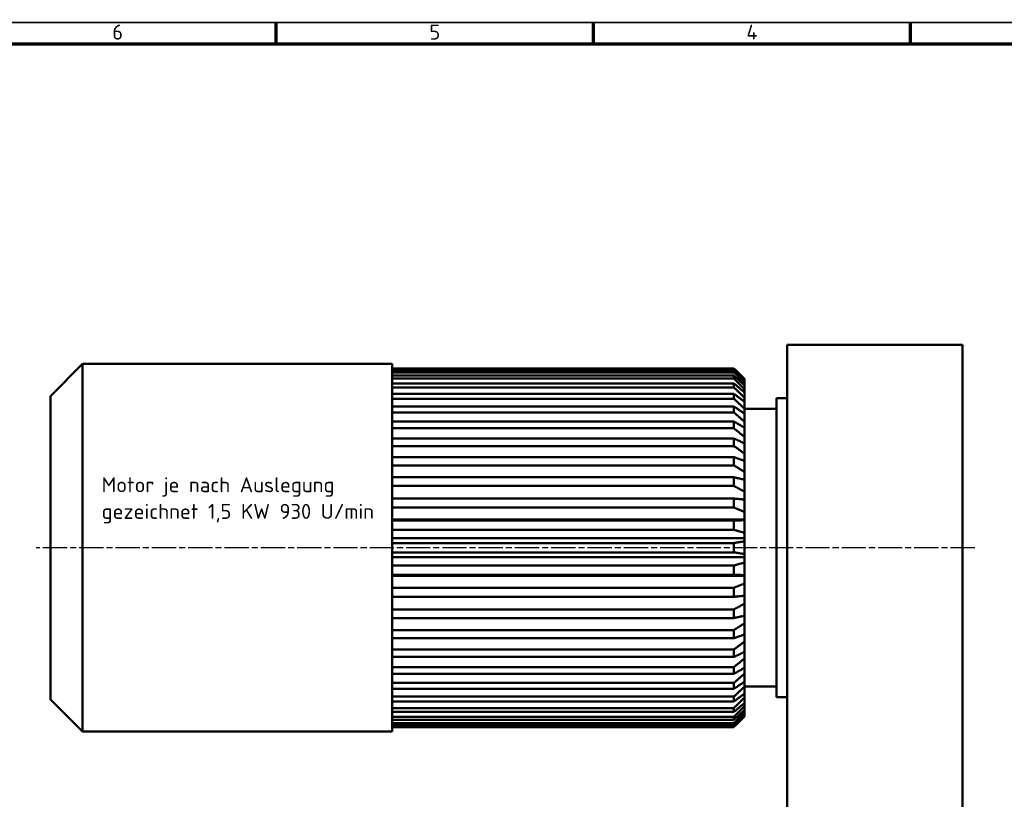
# Model space of a CAD drawing. Header units: millimetres. Extents: x 10 to 1178, y 10 to 831.
# Tile 4 of 6: x 325 to 786, y 466 to 831. Entities that reach past the tile are written whole.
import ezdxf

# ---------------------------------------------------------------- set-up
doc = ezdxf.new("R2010")
doc.units = ezdxf.units.MM
doc.header["$LTSCALE"] = 2
doc.linetypes.add('CHAIN', pattern=[0.3543, 0.2362, -0.0295, 0.0591, -0.0295])
doc.layers.get('0').update_dxf_attribs({"lineweight": 25})
for name, color, linetype, lineweight in [('Mittellinie (ISO)', 7, 'Continuous', 25), ('Rahmen (ISO)', 7, 'Continuous', 70), ('Sichtbar (ISO)', 7, 'Continuous', 50), ('Symbol (ISO)', 7, 'Continuous', 25)]:
    doc.layers.add(name, color=color, linetype=linetype, lineweight=lineweight)
doc.styles.add('Notiztext (DIN)', font='isocpeur.ttf')

# ---------------------------------------------------------------- blocks, each defined once
blk = doc.blocks.new('Ränder Hagen+Goebel Rahmen')
at = {"layer": 'Rahmen (ISO)', "linetype": 'Continuous', "lineweight": 35}
blk.add_line((5, 415), (589, 415), dxfattribs=at)
at = {"layer": 'Rahmen (ISO)'}
for p, q in [((222.75, 410), (222.75, 415)), ((297, 410), (297, 415)), ((371.25, 410), (371.25, 415)), ((10, 410), (584, 410))]:
    blk.add_line(p, q, dxfattribs=at)
at = {"layer": 'Symbol (ISO)', "char_height": 3.5, "attachment_point": 8, "style": 'Notiztext (DIN)'}
for s, insert in [('6', (185.625, 411)), ('5', (259.875, 411)), ('4', (334.125, 411))]:
    blk.add_mtext(s, dxfattribs=dict(at, insert=insert))

msp = doc.modelspace()

# ---------------------------------------------------------------- linework, layer by layer
at = {"layer": 'Mittellinie (ISO)', "linetype": 'CHAIN', "ltscale": 23.990969}
msp.add_line((772.6085, 584.1627), (333.1295, 584.1627), dxfattribs=at)
at = {"layer": 'Sichtbar (ISO)'}
for p, q in [((684.7713, 679.1627), (684.7713, 249.1627)), ((766.7713, 679.1627), (684.7713, 679.1627)), ((766.7713, 679.1627), (766.7713, 249.1627)), ((339.7713, 655.1627), (354.7713, 670.1627)), ((354.7713, 670.1627), (354.7713, 498.1627)), ((499.7713, 670.1627), (354.7713, 670.1627)), ((499.7713, 670.1627), (499.7713, 498.1627)), ((659.7713, 668.1058), (499.7713, 668.1058)), ((499.7713, 667.8313), (659.7713, 667.8313)), ((659.7713, 667.0565), (499.7713, 667.0565)), ((499.7713, 666.2373), (659.7713, 666.2373)), ((659.7713, 664.6999), (499.7713, 664.6999)), ((659.7713, 668.1058), (659.7713, 667.8313)), ((659.7713, 667.0565), (659.7713, 666.2373)), ((659.7713, 664.6999), (659.7713, 663.3489)), ((499.7713, 663.3489), (659.7713, 663.3489)), ((659.7713, 661.0731), (499.7713, 661.0731)), ((659.7713, 661.0731), (659.7713, 659.2118)), ((664.7713, 663.1376), (664.7713, 662.7643)), ((664.7713, 662.7643), (664.7713, 662.2655)), ((664.7713, 662.2655), (664.7713, 661.1513)), ((664.7713, 661.1513), (664.7713, 660.1617)), ((664.7713, 660.1617), (664.7713, 658.3242)), ((339.7713, 655.1627), (339.7713, 513.1627)), ((499.7713, 659.2118), (659.7713, 659.2118)), ((659.7713, 656.2334), (499.7713, 656.2334)), ((659.7713, 656.2334), (659.7713, 653.891)), ((664.7713, 658.3242), (664.7713, 656.8593)), ((664.7713, 656.8593), (664.7713, 654.3275)), ((499.7713, 653.891), (659.7713, 653.891)), ((659.7713, 650.2572), (499.7713, 650.2572)), ((659.7713, 650.2572), (659.7713, 647.4706)), ((664.7713, 654.3275), (664.7713, 652.4104)), ((664.7713, 652.4104), (664.7713, 649.2243)), ((679.7713, 654.1627), (679.7713, 514.1627)), ((684.7713, 654.1627), (679.7713, 654.1627)), ((499.7713, 647.4706), (659.7713, 647.4706)), ((664.7713, 649.2243), (664.7713, 646.8853)), ((679.7713, 649.1627), (664.7713, 649.1627)), ((664.7713, 646.8853), (664.7713, 643.095)), ((659.7713, 643.2386), (499.7713, 643.2386)), ((659.7713, 643.2386), (659.7713, 640.0518)), ((664.7713, 643.095), (664.7713, 640.3709)), ((499.7713, 640.0518), (659.7713, 640.0518)), ((664.7713, 640.3709), (664.7713, 636.0363)), ((659.7713, 635.2883), (499.7713, 635.2883)), ((499.7713, 631.7516), (659.7713, 631.7516)), ((659.7713, 635.2883), (659.7713, 631.7516)), ((664.7713, 636.0363), (664.7713, 632.9701)), ((664.7713, 632.9701), (664.7713, 628.1595)), ((664.7713, 628.1595), (664.7713, 624.7996)), ((659.7713, 626.5318), (499.7713, 626.5318)), ((499.7713, 622.7009), (659.7713, 622.7009)), ((659.7713, 626.5318), (659.7713, 622.7009)), ((664.7713, 624.7996), (664.7713, 619.5889)), ((664.7713, 619.5889), (664.7713, 615.9883)), ((659.7713, 617.107), (499.7713, 617.107)), ((659.7713, 617.107), (659.7713, 613.0424)), ((664.7713, 615.9883), (664.7713, 610.4596)), ((499.7713, 613.0424), (659.7713, 613.0424)), ((664.7713, 610.4596), (664.7713, 606.675)), ((659.7713, 607.1627), (499.7713, 607.1627)), ((659.7713, 607.1627), (659.7713, 602.9284)), ((664.7713, 606.675), (664.7713, 600.9156)), ((499.7713, 602.9284), (659.7713, 602.9284)), ((664.7713, 600.9156), (664.7713, 597.2794)), ((664.7713, 597.2794), (499.7713, 597.2794)), ((659.7713, 596.8557), (499.7713, 596.8557)), ((659.7713, 596.8557), (659.7713, 592.5185)), ((664.7713, 597.2794), (664.7713, 597.0067)), ((664.7713, 597.0067), (664.7713, 591.1073)), ((499.7713, 592.5185), (659.7713, 592.5185)), ((664.7713, 591.1073), (664.7713, 588.558)), ((664.7713, 588.558), (499.7713, 588.558)), ((659.7713, 586.3485), (499.7713, 586.3485)), ((659.7713, 586.3485), (659.7713, 581.9769)), ((664.7713, 588.558), (664.7713, 587.1358)), ((664.7713, 587.1358), (664.7713, 581.1896)), ((499.7713, 581.9769), (659.7713, 581.9769)), ((664.7713, 581.1896), (664.7713, 579.7674)), ((664.7713, 579.7674), (499.7713, 579.7674)), ((664.7713, 579.7674), (664.7713, 577.2181)), ((664.7713, 577.2181), (664.7713, 571.3187)), ((659.7713, 575.8069), (499.7713, 575.8069)), ((659.7713, 575.8069), (659.7713, 571.4697)), ((499.7713, 571.4697), (659.7713, 571.4697)), ((664.7713, 571.046), (499.7713, 571.046)), ((664.7713, 571.3187), (664.7713, 571.046)), ((664.7713, 571.046), (664.7713, 567.4098)), ((664.7713, 567.4098), (664.7713, 561.6504)), ((659.7713, 565.397), (499.7713, 565.397)), ((659.7713, 565.397), (659.7713, 561.1627)), ((499.7713, 561.1627), (659.7713, 561.1627)), ((664.7713, 561.6504), (664.7713, 557.8658)), ((664.7713, 557.8658), (664.7713, 552.3371)), ((659.7713, 555.283), (499.7713, 555.283)), ((659.7713, 555.283), (659.7713, 551.2184)), ((499.7713, 551.2184), (659.7713, 551.2184)), ((664.7713, 552.3371), (664.7713, 548.7365)), ((664.7713, 548.7365), (664.7713, 543.5258)), ((659.7713, 545.6245), (499.7713, 545.6245)), ((659.7713, 545.6245), (659.7713, 541.7936)), ((499.7713, 541.7936), (659.7713, 541.7936)), ((664.7713, 543.5258), (664.7713, 540.1659)), ((664.7713, 540.1659), (664.7713, 535.3553)), ((659.7713, 536.5738), (499.7713, 536.5738)), ((659.7713, 536.5738), (659.7713, 533.0371)), ((664.7713, 535.3553), (664.7713, 532.2891)), ((499.7713, 533.0371), (659.7713, 533.0371)), ((664.7713, 532.2891), (664.7713, 527.9545)), ((659.7713, 528.2736), (499.7713, 528.2736)), ((659.7713, 528.2736), (659.7713, 525.0868)), ((664.7713, 527.9545), (664.7713, 525.2304)), ((499.7713, 525.0868), (659.7713, 525.0868)), ((664.7713, 525.2304), (664.7713, 521.4401)), ((664.7713, 521.4401), (664.7713, 519.1011)), ((659.7713, 520.8548), (499.7713, 520.8548)), ((499.7713, 518.0682), (659.7713, 518.0682)), ((659.7713, 520.8548), (659.7713, 518.0682)), ((679.7713, 519.1627), (664.7713, 519.1627)), ((664.7713, 519.1011), (664.7713, 515.915)), ((339.7713, 513.1627), (354.7713, 498.1627)), ((659.7713, 514.4344), (499.7713, 514.4344)), ((499.7713, 512.0919), (659.7713, 512.0919)), ((659.7713, 514.4344), (659.7713, 512.0919)), ((664.7713, 515.915), (664.7713, 513.9979)), ((664.7713, 513.9979), (664.7713, 511.4661)), ((684.7713, 514.1627), (679.7713, 514.1627)), ((659.7713, 509.1136), (499.7713, 509.1136)), ((499.7713, 507.2523), (659.7713, 507.2523)), ((659.7713, 509.1136), (659.7713, 507.2523)), ((664.7713, 511.4661), (664.7713, 510.0012)), ((664.7713, 510.0012), (664.7713, 508.1637)), ((664.7713, 508.1637), (664.7713, 507.1741)), ((664.7713, 507.1741), (664.7713, 506.0599)), ((659.7713, 504.9765), (499.7713, 504.9765)), ((499.7713, 503.6255), (659.7713, 503.6255)), ((659.7713, 504.9765), (659.7713, 503.6255)), ((664.7713, 506.0599), (664.7713, 505.5611)), ((664.7713, 505.5611), (664.7713, 505.1878)), ((499.7713, 498.1627), (354.7713, 498.1627)), ((659.7713, 502.0881), (499.7713, 502.0881)), ((499.7713, 501.2689), (659.7713, 501.2689)), ((659.7713, 500.4941), (499.7713, 500.4941)), ((499.7713, 500.2196), (659.7713, 500.2196)), ((659.7713, 502.0881), (659.7713, 501.2689)), ((659.7713, 500.4941), (659.7713, 500.2196))]:
    msp.add_line(p, q, dxfattribs=at)
at = {"layer": 'Sichtbar (ISO)', "flags": 128}
for points in [[(664.7713, 663.1376), (664.5692, 663.3386), (664.3666, 663.5402), (664.1635, 663.7422), (663.9598, 663.9447), (663.7556, 664.1478), (663.5509, 664.3513), (663.3456, 664.5554), (663.1398, 664.76), (662.9334, 664.9651), (662.7265, 665.1708), (662.5191, 665.3769), (662.311, 665.5836), (662.1025, 665.7908), (661.8934, 665.9986), (661.6837, 666.2069), (661.4735, 666.4157), (661.2627, 666.6251), (661.0514, 666.835), (660.8394, 667.0454), (660.6269, 667.2564), (660.4139, 667.4679), (660.2003, 667.68), (659.9861, 667.8926), (659.7713, 668.1058)], [(659.7713, 667.8313), (659.9861, 667.6139), (660.2003, 667.397), (660.4139, 667.1807), (660.6269, 666.965), (660.8394, 666.7498), (661.0514, 666.5352), (661.2627, 666.3211), (661.4735, 666.1076), (661.6837, 665.8946), (661.8934, 665.6822), (662.1025, 665.4703), (662.311, 665.2589), (662.5191, 665.0481), (662.7265, 664.8379), (662.9334, 664.6281), (663.1398, 664.4189), (663.3456, 664.2103), (663.5509, 664.0021), (663.7556, 663.7945), (663.9598, 663.5874), (664.1635, 663.3808), (664.3666, 663.1748), (664.5692, 662.9693), (664.7713, 662.7643)], [(664.7713, 662.2655), (664.5692, 662.4594), (664.3666, 662.6537), (664.1635, 662.8485), (663.9598, 663.0438), (663.7556, 663.2396), (663.5509, 663.4359), (663.3456, 663.6327), (663.1398, 663.83), (662.9334, 664.0278), (662.7265, 664.2261), (662.5191, 664.4249), (662.311, 664.6242), (662.1025, 664.8241), (661.8934, 665.0244), (661.6837, 665.2253), (661.4735, 665.4266), (661.2627, 665.6285), (661.0514, 665.831), (660.8394, 666.0339), (660.6269, 666.2373), (660.4139, 666.4413), (660.2003, 666.6458), (659.9861, 666.8509), (659.7713, 667.0565)], [(659.7713, 666.2373), (659.9861, 666.0191), (660.2003, 665.8014), (660.4139, 665.5843), (660.6269, 665.3677), (660.8394, 665.1517), (661.0514, 664.9363), (661.2627, 664.7214), (661.4735, 664.5071), (661.6837, 664.2933), (661.8934, 664.0801), (662.1025, 663.8674), (662.311, 663.6553), (662.5191, 663.4437), (662.7265, 663.2326), (662.9334, 663.0221), (663.1398, 662.8121), (663.3456, 662.6027), (663.5509, 662.3938), (663.7556, 662.1854), (663.9598, 661.9775), (664.1635, 661.7702), (664.3666, 661.5634), (664.5692, 661.3571), (664.7713, 661.1513)], [(664.7713, 660.1617), (664.5692, 660.3453), (664.3666, 660.5294), (664.1635, 660.7139), (663.9598, 660.8989), (663.7556, 661.0844), (663.5509, 661.2703), (663.3456, 661.4567), (663.1398, 661.6436), (662.9334, 661.831), (662.7265, 662.0188), (662.5191, 662.2072), (662.311, 662.396), (662.1025, 662.5852), (661.8934, 662.775), (661.6837, 662.9653), (661.4735, 663.156), (661.2627, 663.3473), (661.0514, 663.539), (660.8394, 663.7312), (660.6269, 663.9239), (660.4139, 664.1172), (660.2003, 664.3109), (659.9861, 664.5051), (659.7713, 664.6999)], [(659.7713, 663.3489), (659.9861, 663.1333), (660.2003, 662.9183), (660.4139, 662.7038), (660.6269, 662.4898), (660.8394, 662.2765), (661.0514, 662.0636), (661.2627, 661.8513), (661.4735, 661.6396), (661.6837, 661.4284), (661.8934, 661.2177), (662.1025, 661.0076), (662.311, 660.798), (662.5191, 660.589), (662.7265, 660.3805), (662.9334, 660.1725), (663.1398, 659.965), (663.3456, 659.7581), (663.5509, 659.5517), (663.7556, 659.3458), (663.9598, 659.1405), (664.1635, 658.9356), (664.3666, 658.7313), (664.5692, 658.5275), (664.7713, 658.3242)], [(664.7713, 656.8593), (664.5692, 657.0298), (664.3666, 657.2007), (664.1635, 657.372), (663.9598, 657.5438), (663.7556, 657.716), (663.5509, 657.8887), (663.3456, 658.0618), (663.1398, 658.2353), (662.9334, 658.4093), (662.7265, 658.5837), (662.5191, 658.7586), (662.311, 658.9339), (662.1025, 659.1096), (661.8934, 659.2858), (661.6837, 659.4625), (661.4735, 659.6396), (661.2627, 659.8172), (661.0514, 659.9952), (660.8394, 660.1737), (660.6269, 660.3527), (660.4139, 660.5321), (660.2003, 660.712), (659.9861, 660.8923), (659.7713, 661.0731)], [(659.7713, 659.2118), (659.9861, 659.0022), (660.2003, 658.7931), (660.4139, 658.5846), (660.6269, 658.3767), (660.8394, 658.1693), (661.0514, 657.9624), (661.2627, 657.756), (661.4735, 657.5502), (661.6837, 657.3449), (661.8934, 657.1401), (662.1025, 656.9359), (662.311, 656.7322), (662.5191, 656.529), (662.7265, 656.3263), (662.9334, 656.1241), (663.1398, 655.9225), (663.3456, 655.7213), (663.5509, 655.5207), (663.7556, 655.3206), (663.9598, 655.121), (664.1635, 654.9218), (664.3666, 654.7232), (664.5692, 654.5251), (664.7713, 654.3275)], [(664.7713, 652.4104), (664.5692, 652.5651), (664.3666, 652.7202), (664.1635, 652.8756), (663.9598, 653.0315), (663.7556, 653.1877), (663.5509, 653.3444), (663.3456, 653.5014), (663.1398, 653.6588), (662.9334, 653.8167), (662.7265, 653.9749), (662.5191, 654.1336), (662.311, 654.2926), (662.1025, 654.4521), (661.8934, 654.6119), (661.6837, 654.7722), (661.4735, 654.9329), (661.2627, 655.094), (661.0514, 655.2555), (660.8394, 655.4175), (660.6269, 655.5798), (660.4139, 655.7426), (660.2003, 655.9058), (659.9861, 656.0694), (659.7713, 656.2334)], [(659.7713, 653.891), (659.9861, 653.6908), (660.2003, 653.491), (660.4139, 653.2918), (660.6269, 653.0931), (660.8394, 652.8949), (661.0514, 652.6973), (661.2627, 652.5001), (661.4735, 652.3034), (661.6837, 652.1073), (661.8934, 651.9116), (662.1025, 651.7165), (662.311, 651.5218), (662.5191, 651.3277), (662.7265, 651.134), (662.9334, 650.9409), (663.1398, 650.7482), (663.3456, 650.556), (663.5509, 650.3643), (663.7556, 650.1731), (663.9598, 649.9824), (664.1635, 649.7921), (664.3666, 649.6024), (664.5692, 649.4131), (664.7713, 649.2243)], [(664.7713, 646.8853), (664.5692, 647.0217), (664.3666, 647.1584), (664.1635, 647.2956), (663.9598, 647.433), (663.7556, 647.5708), (663.5509, 647.709), (663.3456, 647.8475), (663.1398, 647.9864), (662.9334, 648.1256), (662.7265, 648.2651), (662.5191, 648.4051), (662.311, 648.5454), (662.1025, 648.686), (661.8934, 648.827), (661.6837, 648.9684), (661.4735, 649.1101), (661.2627, 649.2522), (661.0514, 649.3947), (660.8394, 649.5375), (660.6269, 649.6807), (660.4139, 649.8242), (660.2003, 649.9682), (659.9861, 650.1125), (659.7713, 650.2572)], [(659.7713, 647.4706), (659.9861, 647.2828), (660.2003, 647.0956), (660.4139, 646.9088), (660.6269, 646.7225), (660.8394, 646.5367), (661.0514, 646.3513), (661.2627, 646.1665), (661.4735, 645.9821), (661.6837, 645.7982), (661.8934, 645.6147), (662.1025, 645.4317), (662.311, 645.2492), (662.5191, 645.0672), (662.7265, 644.8856), (662.9334, 644.7045), (663.1398, 644.5239), (663.3456, 644.3437), (663.5509, 644.1639), (663.7556, 643.9846), (663.9598, 643.8058), (664.1635, 643.6274), (664.3666, 643.4495), (664.5692, 643.272), (664.7713, 643.095)], [(664.7713, 640.3709), (664.5692, 640.4869), (664.3666, 640.6033), (664.1635, 640.7199), (663.9598, 640.8368), (663.7556, 640.954), (663.5509, 641.0715), (663.3456, 641.1893), (663.1398, 641.3074), (662.9334, 641.4257), (662.7265, 641.5444), (662.5191, 641.6634), (662.311, 641.7827), (662.1025, 641.9024), (661.8934, 642.0223), (661.6837, 642.1425), (661.4735, 642.263), (661.2627, 642.3839), (661.0514, 642.505), (660.8394, 642.6265), (660.6269, 642.7483), (660.4139, 642.8704), (660.2003, 642.9928), (659.9861, 643.1155), (659.7713, 643.2386)], [(659.7713, 640.0518), (659.9861, 639.8795), (660.2003, 639.7076), (660.4139, 639.5362), (660.6269, 639.3652), (660.8394, 639.1947), (661.0514, 639.0246), (661.2627, 638.855), (661.4735, 638.6858), (661.6837, 638.517), (661.8934, 638.3486), (662.1025, 638.1807), (662.311, 638.0132), (662.5191, 637.8462), (662.7265, 637.6796), (662.9334, 637.5134), (663.1398, 637.3476), (663.3456, 637.1822), (663.5509, 637.0173), (663.7556, 636.8527), (663.9598, 636.6886), (664.1635, 636.5249), (664.3666, 636.3616), (664.5692, 636.1988), (664.7713, 636.0363)], [(664.7713, 632.9701), (664.5692, 633.0639), (664.3666, 633.158), (664.1635, 633.2522), (663.9598, 633.3467), (663.7556, 633.4415), (663.5509, 633.5364), (663.3456, 633.6317), (663.1398, 633.7271), (662.9334, 633.8228), (662.7265, 633.9188), (662.5191, 634.015), (662.311, 634.1114), (662.1025, 634.2081), (661.8934, 634.3051), (661.6837, 634.4023), (661.4735, 634.4997), (661.2627, 634.5974), (661.0514, 634.6953), (660.8394, 634.7935), (660.6269, 634.892), (660.4139, 634.9907), (660.2003, 635.0896), (659.9861, 635.1888), (659.7713, 635.2883)], [(659.7713, 631.7516), (659.9861, 631.5974), (660.2003, 631.4437), (660.4139, 631.2904), (660.6269, 631.1374), (660.8394, 630.9849), (661.0514, 630.8327), (661.2627, 630.681), (661.4735, 630.5296), (661.6837, 630.3786), (661.8934, 630.228), (662.1025, 630.0778), (662.311, 629.928), (662.5191, 629.7786), (662.7265, 629.6295), (662.9334, 629.4808), (663.1398, 629.3325), (663.3456, 629.1846), (663.5509, 629.0371), (663.7556, 628.8899), (663.9598, 628.7431), (664.1635, 628.5966), (664.3666, 628.4506), (664.5692, 628.3049), (664.7713, 628.1595)], [(664.7713, 624.7996), (664.5692, 624.8697), (664.3666, 624.94), (664.1635, 625.0104), (663.9598, 625.081), (663.7556, 625.1518), (663.5509, 625.2228), (663.3456, 625.2939), (663.1398, 625.3653), (662.9334, 625.4368), (662.7265, 625.5085), (662.5191, 625.5803), (662.311, 625.6524), (662.1025, 625.7247), (661.8934, 625.7971), (661.6837, 625.8697), (661.4735, 625.9425), (661.2627, 626.0155), (661.0514, 626.0887), (660.8394, 626.162), (660.6269, 626.2356), (660.4139, 626.3094), (660.2003, 626.3833), (659.9861, 626.4574), (659.7713, 626.5318)], [(659.7713, 622.7009), (659.9861, 622.5673), (660.2003, 622.4341), (660.4139, 622.3013), (660.6269, 622.1688), (660.8394, 622.0366), (661.0514, 621.9048), (661.2627, 621.7734), (661.4735, 621.6422), (661.6837, 621.5114), (661.8934, 621.3809), (662.1025, 621.2508), (662.311, 621.121), (662.5191, 620.9916), (662.7265, 620.8624), (662.9334, 620.7336), (663.1398, 620.6051), (663.3456, 620.477), (663.5509, 620.3491), (663.7556, 620.2216), (663.9598, 620.0945), (664.1635, 619.9676), (664.3666, 619.8411), (664.5692, 619.7148), (664.7713, 619.5889)], [(664.7713, 615.9883), (664.5692, 616.0335), (664.3666, 616.0789), (664.1635, 616.1244), (663.9598, 616.17), (663.7556, 616.2157), (663.5509, 616.2616), (663.3456, 616.3075), (663.1398, 616.3536), (662.9334, 616.3998), (662.7265, 616.4461), (662.5191, 616.4925), (662.311, 616.5391), (662.1025, 616.5857), (661.8934, 616.6325), (661.6837, 616.6794), (661.4735, 616.7264), (661.2627, 616.7736), (661.0514, 616.8208), (660.8394, 616.8682), (660.6269, 616.9157), (660.4139, 616.9634), (660.2003, 617.0111), (659.9861, 617.059), (659.7713, 617.107)], [(659.7713, 613.0424), (659.9861, 612.9315), (660.2003, 612.821), (660.4139, 612.7108), (660.6269, 612.6008), (660.8394, 612.4911), (661.0514, 612.3817), (661.2627, 612.2726), (661.4735, 612.1637), (661.6837, 612.0552), (661.8934, 611.9469), (662.1025, 611.8389), (662.311, 611.7312), (662.5191, 611.6237), (662.7265, 611.5166), (662.9334, 611.4096), (663.1398, 611.303), (663.3456, 611.1967), (663.5509, 611.0906), (663.7556, 610.9847), (663.9598, 610.8792), (664.1635, 610.7739), (664.3666, 610.6689), (664.5692, 610.5641), (664.7713, 610.4596)], [(664.7713, 606.675), (664.5692, 606.6947), (664.3666, 606.7145), (664.1635, 606.7343), (663.9598, 606.7542), (663.7556, 606.7742), (663.5509, 606.7941), (663.3456, 606.8142), (663.1398, 606.8343), (662.9334, 606.8544), (662.7265, 606.8746), (662.5191, 606.8948), (662.311, 606.9151), (662.1025, 606.9355), (661.8934, 606.9559), (661.6837, 606.9763), (661.4735, 606.9968), (661.2627, 607.0174), (661.0514, 607.038), (660.8394, 607.0586), (660.6269, 607.0793), (660.4139, 607.1001), (660.2003, 607.1209), (659.9861, 607.1418), (659.7713, 607.1627)], [(659.7713, 602.9284), (659.9861, 602.8421), (660.2003, 602.7559), (660.4139, 602.67), (660.6269, 602.5843), (660.8394, 602.4988), (661.0514, 602.4135), (661.2627, 602.3285), (661.4735, 602.2437), (661.6837, 602.1591), (661.8934, 602.0747), (662.1025, 601.9905), (662.311, 601.9066), (662.5191, 601.8228), (662.7265, 601.7393), (662.9334, 601.656), (663.1398, 601.5729), (663.3456, 601.49), (663.5509, 601.4073), (663.7556, 601.3248), (663.9598, 601.2426), (664.1635, 601.1605), (664.3666, 601.0787), (664.5692, 600.997), (664.7713, 600.9156)], [(664.7713, 597.0067), (664.5692, 597.0006), (664.3666, 596.9944), (664.1635, 596.9883), (663.9598, 596.9822), (663.7556, 596.976), (663.5509, 596.9698), (663.3456, 596.9636), (663.1398, 596.9574), (662.9334, 596.9511), (662.7265, 596.9449), (662.5191, 596.9386), (662.311, 596.9324), (662.1025, 596.926), (661.8934, 596.9197), (661.6837, 596.9134), (661.4735, 596.9071), (661.2627, 596.9007), (661.0514, 596.8943), (660.8394, 596.8879), (660.6269, 596.8815), (660.4139, 596.8751), (660.2003, 596.8686), (659.9861, 596.8622), (659.7713, 596.8557)], [(659.7713, 592.5185), (659.9861, 592.458), (660.2003, 592.3976), (660.4139, 592.3373), (660.6269, 592.2773), (660.8394, 592.2173), (661.0514, 592.1576), (661.2627, 592.0979), (661.4735, 592.0385), (661.6837, 591.9792), (661.8934, 591.92), (662.1025, 591.861), (662.311, 591.8021), (662.5191, 591.7434), (662.7265, 591.6848), (662.9334, 591.6264), (663.1398, 591.5682), (663.3456, 591.5101), (663.5509, 591.4521), (663.7556, 591.3943), (663.9598, 591.3366), (664.1635, 591.2791), (664.3666, 591.2217), (664.5692, 591.1644), (664.7713, 591.1073)], [(664.7713, 587.1358), (664.5692, 587.104), (664.3666, 587.072), (664.1635, 587.04), (663.9598, 587.0079), (663.7556, 586.9757), (663.5509, 586.9435), (663.3456, 586.9111), (663.1398, 586.8787), (662.9334, 586.8462), (662.7265, 586.8136), (662.5191, 586.781), (662.311, 586.7482), (662.1025, 586.7154), (661.8934, 586.6824), (661.6837, 586.6494), (661.4735, 586.6163), (661.2627, 586.5832), (661.0514, 586.5499), (660.8394, 586.5166), (660.6269, 586.4831), (660.4139, 586.4496), (660.2003, 586.416), (659.9861, 586.3823), (659.7713, 586.3485)], [(659.7713, 581.9769), (659.9861, 581.9431), (660.2003, 581.9094), (660.4139, 581.8758), (660.6269, 581.8423), (660.8394, 581.8088), (661.0514, 581.7755), (661.2627, 581.7422), (661.4735, 581.7091), (661.6837, 581.676), (661.8934, 581.643), (662.1025, 581.61), (662.311, 581.5772), (662.5191, 581.5444), (662.7265, 581.5118), (662.9334, 581.4792), (663.1398, 581.4467), (663.3456, 581.4143), (663.5509, 581.3819), (663.7556, 581.3497), (663.9598, 581.3175), (664.1635, 581.2854), (664.3666, 581.2534), (664.5692, 581.2214), (664.7713, 581.1896)], [(664.7713, 577.2181), (664.5692, 577.161), (664.3666, 577.1037), (664.1635, 577.0463), (663.9598, 576.9888), (663.7556, 576.9311), (663.5509, 576.8733), (663.3456, 576.8153), (663.1398, 576.7572), (662.9334, 576.699), (662.7265, 576.6405), (662.5191, 576.582), (662.311, 576.5233), (662.1025, 576.4644), (661.8934, 576.4054), (661.6837, 576.3462), (661.4735, 576.2869), (661.2627, 576.2275), (661.0514, 576.1678), (660.8394, 576.1081), (660.6269, 576.0481), (660.4139, 575.988), (660.2003, 575.9278), (659.9861, 575.8674), (659.7713, 575.8069)], [(659.7713, 571.4697), (659.9861, 571.4632), (660.2003, 571.4568), (660.4139, 571.4503), (660.6269, 571.4439), (660.8394, 571.4375), (661.0514, 571.4311), (661.2627, 571.4247), (661.4735, 571.4183), (661.6837, 571.412), (661.8934, 571.4057), (662.1025, 571.3993), (662.311, 571.3931), (662.5191, 571.3868), (662.7265, 571.3805), (662.9334, 571.3743), (663.1398, 571.368), (663.3456, 571.3618), (663.5509, 571.3556), (663.7556, 571.3494), (663.9598, 571.3432), (664.1635, 571.3371), (664.3666, 571.331), (664.5692, 571.3248), (664.7713, 571.3187)], [(664.7713, 567.4098), (664.5692, 567.3284), (664.3666, 567.2467), (664.1635, 567.1649), (663.9598, 567.0828), (663.7556, 567.0006), (663.5509, 566.9181), (663.3456, 566.8354), (663.1398, 566.7525), (662.9334, 566.6694), (662.7265, 566.5861), (662.5191, 566.5026), (662.311, 566.4188), (662.1025, 566.3349), (661.8934, 566.2507), (661.6837, 566.1663), (661.4735, 566.0817), (661.2627, 565.9969), (661.0514, 565.9119), (660.8394, 565.8266), (660.6269, 565.7411), (660.4139, 565.6554), (660.2003, 565.5695), (659.9861, 565.4833), (659.7713, 565.397)], [(659.7713, 561.1627), (659.9861, 561.1836), (660.2003, 561.2045), (660.4139, 561.2253), (660.6269, 561.2461), (660.8394, 561.2668), (661.0514, 561.2874), (661.2627, 561.308), (661.4735, 561.3286), (661.6837, 561.3491), (661.8934, 561.3696), (662.1025, 561.3899), (662.311, 561.4103), (662.5191, 561.4306), (662.7265, 561.4508), (662.9334, 561.471), (663.1398, 561.4911), (663.3456, 561.5112), (663.5509, 561.5313), (663.7556, 561.5512), (663.9598, 561.5712), (664.1635, 561.5911), (664.3666, 561.6109), (664.5692, 561.6307), (664.7713, 561.6504)], [(664.7713, 557.8658), (664.5692, 557.7613), (664.3666, 557.6565), (664.1635, 557.5515), (663.9598, 557.4462), (663.7556, 557.3407), (663.5509, 557.2348), (663.3456, 557.1287), (663.1398, 557.0224), (662.9334, 556.9157), (662.7265, 556.8089), (662.5191, 556.7017), (662.311, 556.5942), (662.1025, 556.4865), (661.8934, 556.3785), (661.6837, 556.2702), (661.4735, 556.1617), (661.2627, 556.0528), (661.0514, 555.9437), (660.8394, 555.8343), (660.6269, 555.7246), (660.4139, 555.6147), (660.2003, 555.5044), (659.9861, 555.3939), (659.7713, 555.283)], [(659.7713, 551.2184), (659.9861, 551.2664), (660.2003, 551.3143), (660.4139, 551.362), (660.6269, 551.4097), (660.8394, 551.4572), (661.0514, 551.5046), (661.2627, 551.5518), (661.4735, 551.599), (661.6837, 551.646), (661.8934, 551.6929), (662.1025, 551.7397), (662.311, 551.7863), (662.5191, 551.8329), (662.7265, 551.8793), (662.9334, 551.9256), (663.1398, 551.9718), (663.3456, 552.0179), (663.5509, 552.0638), (663.7556, 552.1097), (663.9598, 552.1554), (664.1635, 552.201), (664.3666, 552.2465), (664.5692, 552.2919), (664.7713, 552.3371)], [(664.7713, 548.7365), (664.5692, 548.6106), (664.3666, 548.4843), (664.1635, 548.3578), (663.9598, 548.2309), (663.7556, 548.1038), (663.5509, 547.9763), (663.3456, 547.8484), (663.1398, 547.7203), (662.9334, 547.5918), (662.7265, 547.463), (662.5191, 547.3338), (662.311, 547.2044), (662.1025, 547.0746), (661.8934, 546.9444), (661.6837, 546.814), (661.4735, 546.6832), (661.2627, 546.552), (661.0514, 546.4206), (660.8394, 546.2888), (660.6269, 546.1566), (660.4139, 546.0241), (660.2003, 545.8913), (659.9861, 545.7581), (659.7713, 545.6245)], [(659.7713, 541.7937), (659.9861, 541.868), (660.2003, 541.9421), (660.4139, 542.016), (660.6269, 542.0898), (660.8394, 542.1634), (661.0514, 542.2367), (661.2627, 542.3099), (661.4735, 542.3829), (661.6837, 542.4557), (661.8934, 542.5283), (662.1025, 542.6007), (662.311, 542.673), (662.5191, 542.7451), (662.7265, 542.8169), (662.9334, 542.8886), (663.1398, 542.9601), (663.3456, 543.0315), (663.5509, 543.1026), (663.7556, 543.1736), (663.9598, 543.2444), (664.1635, 543.315), (664.3666, 543.3854), (664.5692, 543.4557), (664.7713, 543.5258)], [(664.7713, 540.1659), (664.5692, 540.0205), (664.3666, 539.8748), (664.1635, 539.7288), (663.9598, 539.5823), (663.7556, 539.4355), (663.5509, 539.2883), (663.3456, 539.1408), (663.1398, 538.9929), (662.9334, 538.8446), (662.7265, 538.6959), (662.5191, 538.5468), (662.311, 538.3974), (662.1025, 538.2476), (661.8934, 538.0974), (661.6837, 537.9468), (661.4735, 537.7958), (661.2627, 537.6444), (661.0514, 537.4927), (660.8394, 537.3405), (660.6269, 537.188), (660.4139, 537.035), (660.2003, 536.8817), (659.9861, 536.728), (659.7713, 536.5738)], [(659.7713, 533.0371), (659.9861, 533.1366), (660.2003, 533.2358), (660.4139, 533.3347), (660.6269, 533.4334), (660.8394, 533.5319), (661.0514, 533.6301), (661.2627, 533.728), (661.4735, 533.8257), (661.6837, 533.9231), (661.8934, 534.0203), (662.1025, 534.1173), (662.311, 534.214), (662.5191, 534.3104), (662.7265, 534.4066), (662.9334, 534.5026), (663.1398, 534.5983), (663.3456, 534.6937), (663.5509, 534.789), (663.7556, 534.8839), (663.9598, 534.9787), (664.1635, 535.0732), (664.3666, 535.1674), (664.5692, 535.2615), (664.7713, 535.3553)], [(664.7713, 532.2891), (664.5692, 532.1266), (664.3666, 531.9638), (664.1635, 531.8005), (663.9598, 531.6368), (663.7556, 531.4727), (663.5509, 531.3081), (663.3456, 531.1432), (663.1398, 530.9778), (662.9334, 530.812), (662.7265, 530.6458), (662.5191, 530.4792), (662.311, 530.3121), (662.1025, 530.1447), (661.8934, 529.9767), (661.6837, 529.8084), (661.4735, 529.6396), (661.2627, 529.4704), (661.0514, 529.3008), (660.8394, 529.1307), (660.6269, 528.9602), (660.4139, 528.7892), (660.2003, 528.6178), (659.9861, 528.4459), (659.7713, 528.2736)], [(659.7713, 525.0868), (659.9861, 525.2099), (660.2003, 525.3326), (660.4139, 525.455), (660.6269, 525.5771), (660.8394, 525.6989), (661.0514, 525.8204), (661.2627, 525.9415), (661.4735, 526.0624), (661.6837, 526.1829), (661.8934, 526.3031), (662.1025, 526.423), (662.311, 526.5427), (662.5191, 526.662), (662.7265, 526.781), (662.9334, 526.8997), (663.1398, 527.0181), (663.3456, 527.1361), (663.5509, 527.2539), (663.7556, 527.3714), (663.9598, 527.4886), (664.1635, 527.6055), (664.3666, 527.7221), (664.5692, 527.8385), (664.7713, 527.9545)], [(664.7713, 525.2304), (664.5692, 525.0534), (664.3666, 524.8759), (664.1635, 524.698), (663.9598, 524.5196), (663.7556, 524.3408), (663.5509, 524.1615), (663.3456, 523.9817), (663.1398, 523.8015), (662.9334, 523.6209), (662.7265, 523.4398), (662.5191, 523.2582), (662.311, 523.0762), (662.1025, 522.8937), (661.8934, 522.7107), (661.6837, 522.5272), (661.4735, 522.3433), (661.2627, 522.1589), (661.0514, 521.9741), (660.8394, 521.7887), (660.6269, 521.6029), (660.4139, 521.4166), (660.2003, 521.2298), (659.9861, 521.0426), (659.7713, 520.8548)], [(659.7713, 518.0682), (659.9861, 518.2129), (660.2003, 518.3572), (660.4139, 518.5011), (660.6269, 518.6447), (660.8394, 518.7879), (661.0514, 518.9307), (661.2627, 519.0732), (661.4735, 519.2153), (661.6837, 519.357), (661.8934, 519.4984), (662.1025, 519.6394), (662.311, 519.78), (662.5191, 519.9203), (662.7265, 520.0603), (662.9334, 520.1998), (663.1398, 520.339), (663.3456, 520.4779), (663.5509, 520.6164), (663.7556, 520.7546), (663.9598, 520.8924), (664.1635, 521.0298), (664.3666, 521.167), (664.5692, 521.3037), (664.7713, 521.4401)], [(664.7713, 519.1011), (664.5692, 518.9123), (664.3666, 518.723), (664.1635, 518.5332), (663.9598, 518.343), (663.7556, 518.1523), (663.5509, 517.9611), (663.3456, 517.7694), (663.1398, 517.5772), (662.9334, 517.3845), (662.7265, 517.1914), (662.5191, 516.9977), (662.311, 516.8035), (662.1025, 516.6089), (661.8934, 516.4137), (661.6837, 516.2181), (661.4735, 516.022), (661.2627, 515.8253), (661.0514, 515.6281), (660.8394, 515.4305), (660.6269, 515.2323), (660.4139, 515.0336), (660.2003, 514.8344), (659.9861, 514.6346), (659.7713, 514.4344)], [(659.7713, 512.0919), (659.9861, 512.256), (660.2003, 512.4196), (660.4139, 512.5828), (660.6269, 512.7456), (660.8394, 512.9079), (661.0514, 513.0699), (661.2627, 513.2314), (661.4735, 513.3925), (661.6837, 513.5532), (661.8934, 513.7135), (662.1025, 513.8733), (662.311, 514.0328), (662.5191, 514.1918), (662.7265, 514.3505), (662.9334, 514.5087), (663.1398, 514.6666), (663.3456, 514.824), (663.5509, 514.981), (663.7556, 515.1377), (663.9598, 515.2939), (664.1635, 515.4498), (664.3666, 515.6052), (664.5692, 515.7603), (664.7713, 515.915)], [(664.7713, 513.9979), (664.5692, 513.8003), (664.3666, 513.6022), (664.1635, 513.4035), (663.9598, 513.2044), (663.7556, 513.0048), (663.5509, 512.8047), (663.3456, 512.6041), (663.1398, 512.4029), (662.9334, 512.2013), (662.7265, 511.9991), (662.5191, 511.7964), (662.311, 511.5932), (662.1025, 511.3895), (661.8934, 511.1853), (661.6837, 510.9805), (661.4735, 510.7752), (661.2627, 510.5694), (661.0514, 510.363), (660.8394, 510.1561), (660.6269, 509.9487), (660.4139, 509.7408), (660.2003, 509.5323), (659.9861, 509.3232), (659.7713, 509.1136)], [(659.7713, 507.2523), (659.9861, 507.4331), (660.2003, 507.6134), (660.4139, 507.7933), (660.6269, 507.9727), (660.8394, 508.1517), (661.0514, 508.3302), (661.2627, 508.5082), (661.4735, 508.6858), (661.6837, 508.8629), (661.8934, 509.0396), (662.1025, 509.2158), (662.311, 509.3915), (662.5191, 509.5668), (662.7265, 509.7417), (662.9334, 509.9161), (663.1398, 510.0901), (663.3456, 510.2636), (663.5509, 510.4367), (663.7556, 510.6094), (663.9598, 510.7816), (664.1635, 510.9534), (664.3666, 511.1247), (664.5692, 511.2956), (664.7713, 511.4661)], [(664.7713, 510.0012), (664.5692, 509.7979), (664.3666, 509.5941), (664.1635, 509.3898), (663.9598, 509.1849), (663.7556, 508.9796), (663.5509, 508.7737), (663.3456, 508.5673), (663.1398, 508.3604), (662.9334, 508.1529), (662.7265, 507.9449), (662.5191, 507.7364), (662.311, 507.5274), (662.1025, 507.3178), (661.8934, 507.1077), (661.6837, 506.897), (661.4735, 506.6858), (661.2627, 506.4741), (661.0514, 506.2618), (660.8394, 506.0489), (660.6269, 505.8356), (660.4139, 505.6216), (660.2003, 505.4071), (659.9861, 505.1921), (659.7713, 504.9765)], [(659.7713, 503.6255), (659.9861, 503.8203), (660.2003, 504.0145), (660.4139, 504.2082), (660.6269, 504.4015), (660.8394, 504.5942), (661.0514, 504.7864), (661.2627, 504.9781), (661.4735, 505.1694), (661.6837, 505.3601), (661.8934, 505.5504), (662.1025, 505.7402), (662.311, 505.9295), (662.5191, 506.1182), (662.7265, 506.3066), (662.9334, 506.4944), (663.1398, 506.6818), (663.3456, 506.8687), (663.5509, 507.0551), (663.7556, 507.241), (663.9598, 507.4265), (664.1635, 507.6115), (664.3666, 507.796), (664.5692, 507.9801), (664.7713, 508.1637)], [(664.7713, 507.1741), (664.5692, 506.9683), (664.3666, 506.762), (664.1635, 506.5552), (663.9598, 506.3479), (663.7556, 506.14), (663.5509, 505.9316), (663.3456, 505.7227), (663.1398, 505.5132), (662.9334, 505.3033), (662.7265, 505.0928), (662.5191, 504.8817), (662.311, 504.6701), (662.1025, 504.458), (661.8934, 504.2453), (661.6837, 504.0321), (661.4735, 503.8183), (661.2627, 503.604), (661.0514, 503.3891), (660.8394, 503.1737), (660.6269, 502.9577), (660.4139, 502.7411), (660.2003, 502.524), (659.9861, 502.3063), (659.7713, 502.0881)], [(659.7713, 501.2689), (659.9861, 501.4745), (660.2003, 501.6796), (660.4139, 501.8841), (660.6269, 502.088), (660.8394, 502.2915), (661.0514, 502.4944), (661.2627, 502.6969), (661.4735, 502.8987), (661.6837, 503.1001), (661.8934, 503.301), (662.1025, 503.5013), (662.311, 503.7012), (662.5191, 503.9005), (662.7265, 504.0993), (662.9334, 504.2976), (663.1398, 504.4954), (663.3456, 504.6927), (663.5509, 504.8895), (663.7556, 505.0858), (663.9598, 505.2816), (664.1635, 505.4769), (664.3666, 505.6717), (664.5692, 505.866), (664.7713, 506.0599)], [(664.7713, 505.5611), (664.5692, 505.3561), (664.3666, 505.1506), (664.1635, 504.9446), (663.9598, 504.738), (663.7556, 504.5309), (663.5509, 504.3233), (663.3456, 504.1151), (663.1398, 503.9065), (662.9334, 503.6973), (662.7265, 503.4875), (662.5191, 503.2773), (662.311, 503.0665), (662.1025, 502.8551), (661.8934, 502.6432), (661.6837, 502.4308), (661.4735, 502.2178), (661.2627, 502.0043), (661.0514, 501.7902), (660.8394, 501.5756), (660.6269, 501.3604), (660.4139, 501.1447), (660.2003, 500.9284), (659.9861, 500.7115), (659.7713, 500.4941)], [(659.7713, 500.2196), (659.9861, 500.4328), (660.2003, 500.6454), (660.4139, 500.8575), (660.6269, 501.069), (660.8394, 501.28), (661.0514, 501.4904), (661.2627, 501.7003), (661.4735, 501.9097), (661.6837, 502.1185), (661.8934, 502.3268), (662.1025, 502.5346), (662.311, 502.7418), (662.5191, 502.9485), (662.7265, 503.1546), (662.9334, 503.3603), (663.1398, 503.5654), (663.3456, 503.77), (663.5509, 503.9741), (663.7556, 504.1776), (663.9598, 504.3807), (664.1635, 504.5832), (664.3666, 504.7852), (664.5692, 504.9867), (664.7713, 505.1878)]]:
    msp.add_lwpolyline(points, dxfattribs=at)

# ---------------------------------------------------------------- block references
at = {"xscale": 2, "yscale": 2, "zscale": 2}
msp.add_blockref('Ränder Hagen+Goebel Rahmen', (0, 0), dxfattribs=at)

# ---------------------------------------------------------------- texts
at = {"layer": 'Symbol (ISO)', "insert": (363.7284, 617.107), "char_height": 7, "width": 136.042915, "attachment_point": 1, "line_spacing_factor": 1.068348, "style": 'Notiztext (DIN)'}
msp.add_mtext('{Motor je nach Auslegung \\Pgezeichnet 1,5 KW 930 U/min}', dxfattribs=at)

doc.saveas('drawing.dxf')
